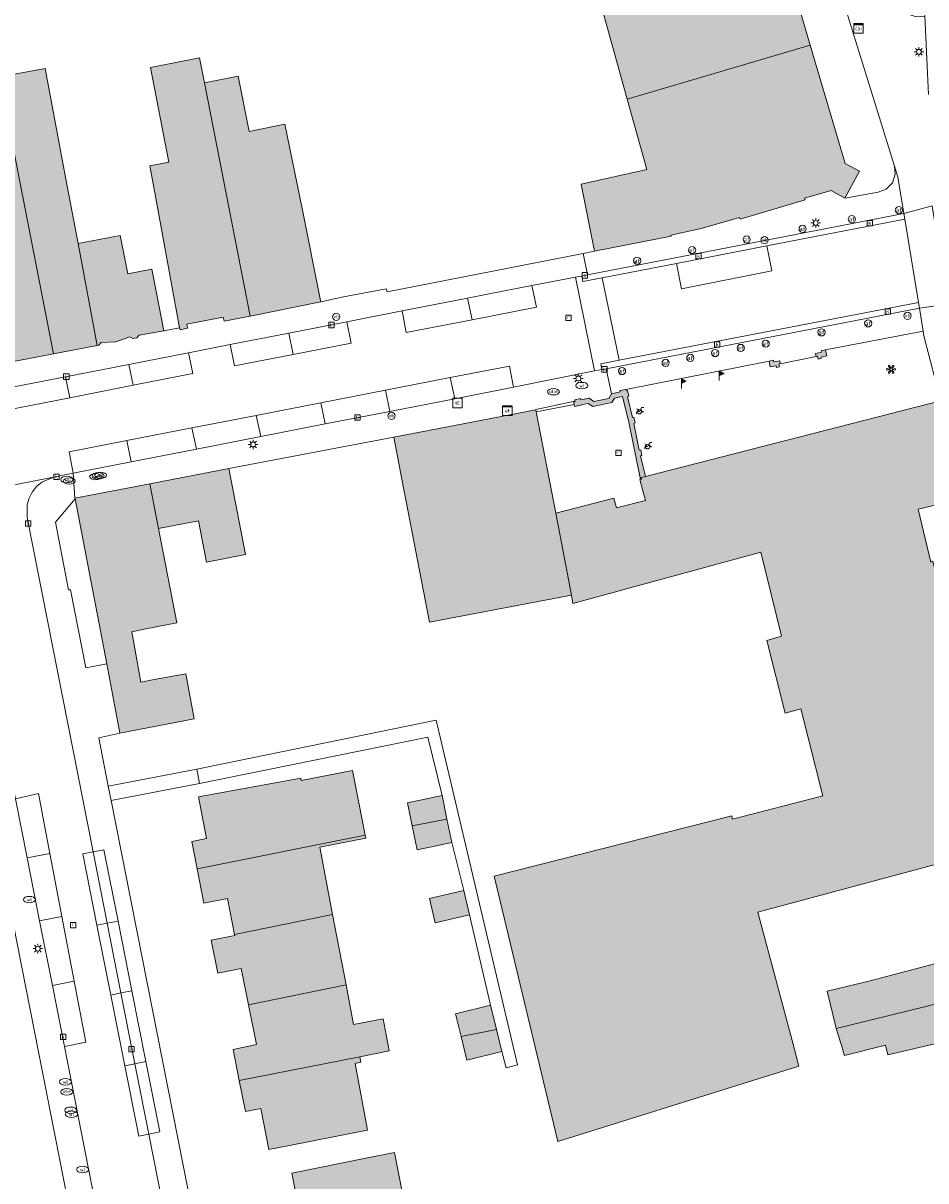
# Model space of a CAD drawing. Header units: metres. Extents: x 196496 to 197479, y 355139 to 356324.
# Tile 24 of 144: x 196954 to 197029, y 355550 to 355647. Entities that reach past the tile are written whole.
import ezdxf
from ezdxf.enums import TextEntityAlignment as Align

# ---------------------------------------------------------------- set-up
doc = ezdxf.new("R2010")
doc.units = ezdxf.units.M
doc.layers.get('0').update_dxf_attribs({"color": 252, "lineweight": 18})
for name, color, linetype, lineweight in [('B-WE-GR-GROENVOORZIENING-GV', 252, 'Continuous', 18), ('B-WE-IE-KUNSTOBJECT-S', 252, 'Continuous', 18), ('B-WE-IE-MEUBILAIR_WEGMEUBILAIR-S', 252, 'Continuous', 18), ('B-WE-IE-TERREINAFSCHEIDING_KUNSTMATIG_MUUR-G', 252, 'IE-TERREINAFSCHEIDING-KUNSTMATIG-DICHT', 18), ('B-WE-KL-BRANDSTOF_PUT-S', 252, 'Continuous', 18), ('B-WE-KL-DATA-S', 252, 'Continuous', 18), ('B-WE-KL-ET_KAST-S', 252, 'Continuous', 18), ('B-WE-KL-ET_LS_OV_LICHTMAST-S', 252, 'Continuous', 18), ('B-WE-KL-WATER-S', 252, 'Continuous', 18), ('B-WE-OG-BEBOUWING-GV', 252, 'Continuous', 18), ('B-WE-OG-TERREIN_ERF-GV', 252, 'Continuous', 18), ('B-WE-RI-GWA_KOLK-S', 252, 'Continuous', 18), ('B-WE-RI-GWA_RIOOLPUT-S', 252, 'Continuous', 18), ('B-WE-VH-GOOT-G', 252, 'Continuous', 18), ('B-WE-VH-VERHARDING_ASFALT-GV', 252, 'Continuous', 18), ('B-WE-VH-VERHARDING_BETONSTRAATSTEEN-GV', 252, 'Continuous', 18), ('B-WE-VH-VERHARDING_OPEN-GV', 252, 'Continuous', 18), ('B-WE-VH-VERHARDING_STRAATBAKSTEEN-GV', 252, 'Continuous', 18), ('B-WE-VH-VERHARDING_TEGEL-GV', 252, 'Continuous', 18), ('B-WE-VW-AFSLUITPAAL-S', 252, 'Continuous', 18)]:
    doc.layers.add(name, color=color, linetype=linetype, lineweight=lineweight)
doc.layers.add('X-XX-AL-PRESENTATIE_GEBOUW3-V', color=7, linetype='Continuous', lineweight=18, true_color=0xf0f0f0)
doc.styles.add('NLCS-ISO', font='NLCS-ISO.ttf')
doc.linetypes.add('IE-TERREINAFSCHEIDING-KUNSTMATIG-DICHT', pattern='A,8,-1,[82,NLCS.SHX,S=0.75,R=90,X=0,Y=0],-1', length=10)

# ---------------------------------------------------------------- blocks, each defined once
blk = doc.blocks.new('SKL-DATA_SIGNAAL_CAIKAST-SO')
at = {"color": 0, "linetype": 'ByBlock', "lineweight": 18}
for points in [[(-2, 2), (2, 2), (2, 1.68), (-2, 1.68)], [(-2, 1.52), (2, 1.52), (2, -2), (-2, -2)]]:
    blk.add_lwpolyline(points, close=True, dxfattribs=at)
at = {"color": 0, "linetype": 'ByBlock', "lineweight": 18, "style": 'NLCS-ISO'}
blk.add_text('cai', height=1.5, dxfattribs=at).set_placement((0, 0), align=Align.MIDDLE_CENTER)
blk = doc.blocks.new('SKL-ET_KAST_ELEKTRA-SO')
at = {"color": 0, "linetype": 'ByBlock', "lineweight": 18}
for points in [[(-2, 2), (2, 2), (2, 1.68), (-2, 1.68)], [(-2, 1.52), (2, 1.52), (2, -2), (-2, -2)]]:
    blk.add_lwpolyline(points, close=True, dxfattribs=at)
at = {"color": 0, "linetype": 'ByBlock', "lineweight": 18, "style": 'NLCS-ISO'}
blk.add_text('et', height=1.5, dxfattribs=at).set_placement((0, 0), align=Align.MIDDLE_CENTER)
blk = doc.blocks.new('SKL-ET_OV_LICHTMAST-SO')
at = {"color": 0, "linetype": 'ByBlock', "lineweight": 18}
for points in [[(-1.25, 0), (-2, 0)], [(-1.41, 1.41), (-0.88, 0.88)], [(0, 2), (0, 1.25)], [(0.88, 0.88), (1.41, 1.41)], [(2, 0), (1.25, 0)], [(-1.41, -1.41), (-0.88, -0.88)], [(0, -1.25), (0, -2)], [(0.88, -0.88), (1.41, -1.41)]]:
    blk.add_lwpolyline(points, dxfattribs=at)
blk.add_circle((0, 0), 1, dxfattribs=at)
blk = doc.blocks.new('SIE-WEG_PAAL_VLAGGENMAST-SO')
at = {"linetype": 'ByBlock', "lineweight": 18}
h = blk.add_hatch(color=0, dxfattribs=at)
h.dxf.hatch_style = 1
h.paths.add_polyline_path([(0, 2), (2, 1), (0, 0)])
at = {"color": 0, "linetype": 'ByBlock', "lineweight": 18}
blk.add_lwpolyline([(0, 2), (0, -2)], dxfattribs=at)
blk.add_lwpolyline([(0, 2), (2, 1), (0, 0)], close=True, dxfattribs=at)
blk = doc.blocks.new('SIE-WEG_PAAL_VERKEERSBORD-SO')
at = {"color": 0, "linetype": 'ByBlock', "lineweight": 18}
blk.add_circle((0, 0), 1.5, dxfattribs=at)
at = {"color": 0, "linetype": 'ByBlock', "lineweight": 18, "style": 'NLCS-ISO'}
blk.add_text('vb', height=1.5, dxfattribs=at).set_placement((0, 0.13), align=Align.MIDDLE_CENTER)
blk = doc.blocks.new('SVW-AFSLUITPAAL-SO')
at = {"lineweight": 18}
blk.add_circle((0, 0), 1.5, dxfattribs=at)
at = {"lineweight": 18, "style": 'NLCS-ISO'}
blk.add_text('af', height=1.8, dxfattribs=at).set_placement((0, 0), align=Align.MIDDLE_CENTER)
blk = doc.blocks.new('SRI-KOLK-SO')
at = {"color": 0, "linetype": 'ByBlock', "lineweight": 18}
blk.add_lwpolyline([(-1.125, -1.125), (1.125, -1.125), (1.125, 1.125), (-1.125, 1.125)], close=True, dxfattribs=at)
at = {"color": 0, "linetype": 'ByBlock', "lineweight": 18, "style": 'NLCS-ISO'}
blk.add_text('k', height=1.5, dxfattribs=at).set_placement((0, 0), align=Align.MIDDLE_CENTER)
blk = doc.blocks.new('SKL-WATER_WATERLEIDINGPUT-SO')
at = {"color": 0, "linetype": 'ByBlock', "lineweight": 18}
blk.add_ellipse((0, 0), major_axis=(2.5, 0), ratio=0.54, dxfattribs=at)
at = {"color": 0, "linetype": 'ByBlock', "lineweight": 18, "style": 'NLCS-ISO'}
blk.add_text('wl', height=1.5, dxfattribs=at).set_placement((0, 0), align=Align.MIDDLE_CENTER)
blk = doc.blocks.new('SKL-BENZINEPUT_OLIEPUT-SO')
at = {"color": 0, "linetype": 'ByBlock', "lineweight": 18}
blk.add_ellipse((0, 0), major_axis=(2.5, 0), ratio=0.54, dxfattribs=at)
at = {"color": 0, "linetype": 'ByBlock', "lineweight": 18, "style": 'NLCS-ISO'}
blk.add_text('olie', height=1.5, dxfattribs=at).set_placement((0, 0.16), align=Align.MIDDLE_CENTER)
blk = doc.blocks.new('SRI-PUT_INSPECTIEPUT_RIOOLPUT-SO')
at = {"color": 0, "linetype": 'ByBlock', "lineweight": 18}
blk.add_lwpolyline([(-1.12, -1.12), (1.12, -1.12), (1.12, 1.12), (-1.12, 1.12)], close=True, dxfattribs=at)
at = {"color": 0, "linetype": 'ByBlock', "lineweight": 18, "style": 'NLCS-ISO'}
blk.add_text('r', height=1.5, dxfattribs=at).set_placement((0, 0.28), align=Align.MIDDLE_CENTER)
blk = doc.blocks.new('SIE-WEG_FIETSENREK-SO')
at = {"color": 0, "linetype": 'ByBlock', "lineweight": 18}
for points in [[(-1.5, -1.35), (-1.5, -0.54), (-0.73, -0.28), (-0.73, 0.53), (-1.5, 0.79)], [(-0.3, -0.45), (0.6, 1.35), (1.5, 1.35)], [(1.05, -0.45), (0.21, 0.58)], [(1.05, -0.45), (1.5, -0.45)]]:
    blk.add_lwpolyline(points, dxfattribs=at)
blk.add_circle((-0.3, -0.45), 0.9, dxfattribs=at)
blk = doc.blocks.new('SIE-WEG_BETAALAUTOMAAT-SO')
at = {"color": 0, "linetype": 'ByBlock', "lineweight": 18}
blk.add_lwpolyline([(-2, -2), (2, -2), (2, 2), (-2, 2)], close=True, dxfattribs=at)
at = {"color": 0, "linetype": 'ByBlock', "lineweight": 18, "style": 'NLCS-ISO'}
blk.add_text('€', height=1.5, dxfattribs=at).set_placement((0, 0), align=Align.MIDDLE_CENTER)
blk = doc.blocks.new('SIE-KUNSTOBJECT-SO')
at = {"color": 0, "linetype": 'ByBlock', "lineweight": 18, "flags": 128}
blk.add_lwpolyline([(0.27, -0.73, 0.700208), (-0.27, -0.73), (-0.56, -1.53, -1), (-1.05, -1.25), (-0.5, -0.6, 0.700208), (-0.77, -0.13), (-1.6, -0.28, -1), (-1.6, 0.28), (-0.77, 0.13, 0.700208), (-0.5, 0.6), (-1.05, 1.25, -1), (-0.56, 1.53), (-0.27, 0.73, 0.700208), (0.27, 0.73), (0.56, 1.53, -1), (1.05, 1.25), (0.5, 0.6, 0.700208), (0.77, 0.13), (1.6, 0.28, -1), (1.6, -0.28), (0.77, -0.13, 0.700208), (0.5, -0.6), (1.05, -1.25, -1), (0.56, -1.53)], format="xyb", close=True, dxfattribs=at)

msp = doc.modelspace()

# ---------------------------------------------------------------- hatches: boundary and pattern name
at = {"layer": 'X-XX-AL-PRESENTATIE_GEBOUW3-V'}
for points in [[(197019.362, 355644.709), (197017.036, 355652.616), (197004.58, 355648.908), (197003.514, 355648.592), (197001.874, 355648.105), (197004.082, 355640.183)], [(197022.259, 355631.941), (197023.473, 355634.193), (197022.267, 355634.831), (197019.362, 355644.709), (197004.082, 355640.183), (197005.714, 355634.329), (197000.237, 355633.108), (197001.336, 355627.508), (197007.745, 355628.766), (197007.73, 355628.836), (197010.26, 355629.385), (197013.454, 355630.325), (197013.505, 355630.185), (197018.927, 355631.787), (197018.891, 355631.933), (197021.106, 355632.574)], [(196964.739, 355631.937), (196966.713, 355621.121), (196966.761, 355620.939), (196967.385, 355621.082), (196967.321, 355621.43), (196970.359, 355622.005), (196970.446, 355621.655), (196972.618, 355622.094), (196968.797, 355641.559), (196968.388, 355643.643), (196964.275, 355642.835), (196965.824, 355634.946), (196964.246, 355634.636)], [(196952.745, 355635.851), (196952.884, 355635.875), (196956.198, 355618.933), (196959.837, 355619.633), (196958.239, 355628.14), (196957.257, 355633.367), (196955.492, 355642.76), (196951.677, 355642.044), (196951.584, 355642.026)], [(196978.511, 355623.286), (196978.464, 355623.517), (196976.964, 355630.934), (196975.514, 355638.106), (196972.534, 355637.504), (196971.603, 355642.11), (196968.797, 355641.559), (196972.618, 355622.094)], [(196956.198, 355618.933), (196952.884, 355635.875), (196952.745, 355635.851), (196949.512, 355635.283), (196950.137, 355632.031), (196950.287, 355631.232), (196951.111, 355626.829), (196952.715, 355618.264)], [(196958.239, 355628.14), (196959.837, 355619.633), (196959.968, 355619.658), (196960.162, 355619.88), (196961.393, 355619.934), (196962.553, 355620.359), (196962.81, 355620.218), (196963.14, 355620.284), (196963.343, 355620.486), (196965.399, 355620.874), (196964.395, 355625.998), (196962.387, 355625.611), (196961.769, 355628.803)], [(196999.606, 355614.95), (196999.65, 355614.713), (196999.679, 355614.557), (197000.227, 355614.664), (197000.222, 355614.687), (197000.827, 355614.808), (197001.216, 355614.551), (197002.804, 355614.872), (197003.024, 355615.255), (197003.674, 355615.388), (197004.206, 355613.251), (197005.179, 355608.462), (197005.27, 355608.485), (197005.238, 355608.611), (197005.617, 355608.709), (197005.185, 355610.438), (197005.303, 355610.462), (197005.207, 355610.932), (197005.09, 355610.908), (197004.638, 355613.133), (197004.743, 355613.187), (197004.645, 355613.668), (197004.521, 355613.641), (197004.094, 355615.357), (197004.211, 355615.399), (197004.098, 355615.882), (197003.986, 355615.854), (197003.955, 355615.976), (197003.473, 355615.88), (197003.488, 355615.758), (197002.767, 355615.611), (197002.547, 355615.228), (197001.299, 355614.976), (197000.91, 355615.233), (197000.214, 355615.093), (197000.187, 355615.203), (196999.702, 355615.099), (196999.734, 355614.975)], [(197031.695, 355593.278), (197030.423, 355598.341), (197029.71, 355601.179), (197029.596, 355601.631), (197029.422, 355601.569), (197028.356, 355605.972), (197031.868, 355606.817), (197031.898, 355606.664), (197032.264, 355606.779), (197032.238, 355606.937), (197032.422, 355606.996), (197032.318, 355607.371), (197032.146, 355607.328), (197030.352, 355614.373), (197030.523, 355614.428), (197030.452, 355614.784), (197030.324, 355614.779), (197030.253, 355614.777), (197030.219, 355615.025), (197005.617, 355608.709), (197005.238, 355608.611), (197005.27, 355608.485), (197005.179, 355608.462), (197005.144, 355608.453), (197005.386, 355607.513), (197005.595, 355606.7), (197003.183, 355606.08), (197002.974, 355606.894), (196998.113, 355605.646), (196999.424, 355598.8), (196999.531, 355598.11), (197015.244, 355602.386), (197016.973, 355595.387), (197015.732, 355595.021), (197017.253, 355588.963), (197018.573, 355589.332), (197020.405, 355582.059), (197012.883, 355580.126), (197012.809, 355580.401), (196992.973, 355575.357), (196998.285, 355553.209), (197015.006, 355558.437), (197018.416, 355559.503), (197017.841, 355561.645), (197014.97, 355572.347), (197034.351, 355577.555), (197035.537, 355573.249), (197040.343, 355574.408), (197039.357, 355578.499), (197039.48, 355578.547), (197039.431, 355578.722), (197039.61, 355578.774), (197039.508, 355579.135), (197039.326, 355579.097), (197037.535, 355586.038), (197037.715, 355586.099), (197037.61, 355586.482), (197037.42, 355586.436), (197037.366, 355586.621), (197036.997, 355586.537), (197036.983, 355586.517), (197033.497, 355585.423), (197032.38, 355589.819), (197032.553, 355589.866), (197032.408, 355590.442)], [(196984.608, 355612.001), (196985.279, 355608.495), (196987.566, 355596.539), (196999.424, 355598.8), (196998.113, 355605.646), (196996.492, 355614.111), (196996.462, 355614.27)], [(196964.954, 355604.368), (196968.289, 355605.013), (196968.956, 355601.565), (196972.221, 355602.196), (196970.835, 355609.364), (196964.232, 355608.1)], [(196964.954, 355604.368), (196964.232, 355608.1), (196957.976, 355606.902), (196957.989, 355606.832), (196960.631, 355593.068), (196961.738, 355587.303), (196967.935, 355588.492), (196967.245, 355592.246), (196964.59, 355591.76), (196963.472, 355591.556), (196962.732, 355595.759), (196963.773, 355595.966), (196966.475, 355596.503)], [(196968.178, 355575.977), (196982.21, 355578.766), (196981.161, 355584.174), (196976.871, 355583.342), (196976.831, 355583.549), (196968.306, 355581.967), (196968.949, 355578.5), (196967.725, 355578.263)], [(196986.137, 355579.547), (196989.033, 355580.122), (196988.625, 355582.076), (196985.735, 355581.472)], [(196989.033, 355580.122), (196986.137, 355579.547), (196986.553, 355577.556), (196989.443, 355578.16)], [(196971.311, 355570.488), (196979.492, 355572.152), (196978.417, 355577.783), (196982.256, 355578.528), (196982.21, 355578.766), (196968.178, 355575.977), (196968.749, 355573.093), (196970.718, 355573.483)], [(196990.451, 355574.167), (196987.569, 355573.501), (196988.042, 355571.457), (196990.924, 355572.123)], [(196979.492, 355572.152), (196971.311, 355570.488), (196971.328, 355570.401), (196969.359, 355570.011), (196969.904, 355567.271), (196971.865, 355567.658), (196972.468, 355564.634), (196980.609, 355566.301)], [(197024.361, 355566.626), (197020.769, 355565.753), (197021.469, 355562.9), (197021.497, 355562.785), (197021.532, 355562.643), (197029.018, 355564.486), (197041.85, 355567.9), (197041.005, 355571.257), (197040.535, 355571.149), (197040.591, 355570.919)], [(197031.993, 355551.887), (197037.412, 355553.191), (197040.615, 355553.962), (197041.077, 355554.073), (197045.476, 355555.132), (197045.391, 355555.486), (197044.308, 355559.984), (197044.376, 355560), (197043.696, 355562.869), (197043.603, 355562.857), (197042.401, 355567.599), (197041.948, 355567.509), (197041.85, 355567.9), (197029.018, 355564.486), (197021.532, 355562.643), (197022.068, 355560.906), (197022.085, 355560.85), (197022.208, 355560.389), (197025.637, 355561.257), (197025.831, 355560.44), (197029.753, 355561.372), (197030.101, 355559.899)], [(196971.698, 355558.298), (196981.755, 355560.296), (196984.221, 355560.786), (196983.711, 355563.459), (196981.241, 355562.987), (196980.609, 355566.301), (196972.468, 355564.634), (196973.129, 355561.324), (196971.183, 355560.908)], [(196990.209, 355561.976), (196993.162, 355562.562), (196992.664, 355564.593), (196989.743, 355563.877)], [(196993.61, 355560.734), (196993.162, 355562.562), (196990.209, 355561.976), (196990.689, 355560.018)], [(196981.755, 355560.296), (196971.698, 355558.298), (196972.204, 355555.736), (196973.492, 355555.983), (196974.172, 355552.544), (196975.62, 355552.83), (196981.944, 355554.081), (196982.408, 355554.173), (196981.365, 355559.735), (196981.844, 355559.831)], [(196973.423, 355538.875), (196982.7, 355540.763), (196981.98, 355544.176), (196986.08, 355545.004), (196984.669, 355552.302), (196982.399, 355551.844), (196976.074, 355550.566), (196976.902, 355546.468), (196974.297, 355545.941), (196972.122, 355545.502)]]:
    msp.add_hatch(color=256, dxfattribs=at).paths.add_polyline_path(points)
h = msp.add_hatch(color=256, dxfattribs=at)
h.paths.add_polyline_path([(197015.935, 355618.336), (197016.022, 355617.862), (197016.522, 355617.939), (197016.54, 355617.81), (197016.787, 355617.844), (197016.726, 355618.084), (197016.852, 355618.101), (197016.817, 355618.357), (197016.325, 355618.264), (197016.303, 355618.4)])
h.paths.add_polyline_path([(197019.845, 355618.726), (197019.973, 355618.752), (197020.025, 355618.497), (197020.264, 355618.546), (197020.261, 355618.67), (197020.735, 355618.768), (197020.642, 355619.268), (197020.273, 355619.186), (197020.297, 355619.077), (197019.801, 355618.963)])

# ---------------------------------------------------------------- linework, layer by layer
at = {"layer": 'B-WE-GR-GROENVOORZIENING-GV', "flags": 128}
msp.add_lwpolyline([(196960.631, 355593.068), (196957.989, 355606.832), (196956.365, 355604.904), (196957.431, 355599.248), (196957.615, 355599.263), (196958.887, 355592.737)], close=True, dxfattribs=at)
at = {"layer": 'B-WE-IE-TERREINAFSCHEIDING_KUNSTMATIG_MUUR-G', "ltscale": 0.2, "flags": 128}
for points in [[(196984.036, 355624.104), (197000.41, 355627.326)], [(197000.41, 355627.326), (197001.336, 355627.508)]]:
    msp.add_lwpolyline(points, dxfattribs=at)
at = {"layer": 'B-WE-OG-BEBOUWING-GV', "flags": 128}
for points in [[(197019.362, 355644.709), (197017.036, 355652.616), (197004.58, 355648.908), (197003.514, 355648.592), (197001.874, 355648.105), (197004.082, 355640.183)], [(197022.259, 355631.941), (197023.473, 355634.193), (197022.267, 355634.831), (197019.362, 355644.709), (197004.082, 355640.183), (197005.714, 355634.329), (197000.237, 355633.108), (197001.336, 355627.508), (197007.745, 355628.766), (197007.73, 355628.836), (197010.26, 355629.385), (197013.454, 355630.325), (197013.505, 355630.185), (197018.927, 355631.787), (197018.891, 355631.933), (197021.106, 355632.574)], [(196964.739, 355631.937), (196966.713, 355621.121), (196966.761, 355620.939), (196967.385, 355621.082), (196967.321, 355621.43), (196970.359, 355622.005), (196970.446, 355621.655), (196972.618, 355622.094), (196968.797, 355641.559), (196968.388, 355643.643), (196964.275, 355642.835), (196965.824, 355634.946), (196964.246, 355634.636)], [(196952.745, 355635.851), (196952.884, 355635.875), (196956.198, 355618.933), (196959.837, 355619.633), (196958.239, 355628.14), (196957.257, 355633.367), (196955.492, 355642.76), (196951.677, 355642.044), (196951.584, 355642.026)], [(196978.511, 355623.286), (196978.464, 355623.517), (196976.964, 355630.934), (196975.514, 355638.106), (196972.534, 355637.504), (196971.603, 355642.11), (196968.797, 355641.559), (196972.618, 355622.094)], [(196956.198, 355618.933), (196952.884, 355635.875), (196952.745, 355635.851), (196949.512, 355635.283), (196950.137, 355632.031), (196950.287, 355631.232), (196951.111, 355626.829), (196952.715, 355618.264)], [(196958.239, 355628.14), (196959.837, 355619.633), (196959.968, 355619.658), (196960.162, 355619.88), (196961.393, 355619.934), (196962.553, 355620.359), (196962.81, 355620.218), (196963.14, 355620.284), (196963.343, 355620.486), (196965.399, 355620.874), (196964.395, 355625.998), (196962.387, 355625.611), (196961.769, 355628.803)], [(197019.845, 355618.726), (197019.973, 355618.752), (197020.025, 355618.497), (197020.264, 355618.546), (197020.261, 355618.67), (197020.735, 355618.768), (197020.642, 355619.268), (197020.273, 355619.186), (197020.297, 355619.077), (197019.801, 355618.963)], [(197015.935, 355618.336), (197016.022, 355617.862), (197016.522, 355617.939), (197016.54, 355617.81), (197016.787, 355617.844), (197016.726, 355618.084), (197016.852, 355618.101), (197016.817, 355618.357), (197016.325, 355618.264), (197016.303, 355618.4)], [(196999.606, 355614.95), (196999.65, 355614.713), (196999.679, 355614.557), (197000.227, 355614.664), (197000.222, 355614.687), (197000.827, 355614.808), (197001.216, 355614.551), (197002.804, 355614.872), (197003.024, 355615.255), (197003.674, 355615.388), (197004.206, 355613.251), (197005.179, 355608.462), (197005.27, 355608.485), (197005.238, 355608.611), (197005.617, 355608.709), (197005.185, 355610.438), (197005.303, 355610.462), (197005.207, 355610.932), (197005.09, 355610.908), (197004.638, 355613.133), (197004.743, 355613.187), (197004.645, 355613.668), (197004.521, 355613.641), (197004.094, 355615.357), (197004.211, 355615.399), (197004.098, 355615.882), (197003.986, 355615.854), (197003.955, 355615.976), (197003.473, 355615.88), (197003.488, 355615.758), (197002.767, 355615.611), (197002.547, 355615.228), (197001.299, 355614.976), (197000.91, 355615.233), (197000.214, 355615.093), (197000.187, 355615.203), (196999.702, 355615.099), (196999.734, 355614.975)], [(196984.608, 355612.001), (196985.279, 355608.495), (196987.566, 355596.539), (196999.424, 355598.8), (196998.113, 355605.646), (196996.492, 355614.111), (196996.462, 355614.27)], [(196964.954, 355604.368), (196968.289, 355605.013), (196968.956, 355601.565), (196972.221, 355602.196), (196970.835, 355609.364), (196964.232, 355608.1)], [(196964.954, 355604.368), (196964.232, 355608.1), (196957.976, 355606.902), (196957.989, 355606.832), (196960.631, 355593.068), (196961.738, 355587.303), (196967.935, 355588.492), (196967.245, 355592.246), (196964.59, 355591.76), (196963.472, 355591.556), (196962.732, 355595.759), (196963.773, 355595.966), (196966.475, 355596.503)], [(196968.178, 355575.977), (196982.21, 355578.766), (196981.161, 355584.174), (196976.871, 355583.342), (196976.831, 355583.549), (196968.306, 355581.967), (196968.949, 355578.5), (196967.725, 355578.263)], [(196986.137, 355579.547), (196989.033, 355580.122), (196988.625, 355582.076), (196985.735, 355581.472)], [(196989.033, 355580.122), (196986.137, 355579.547), (196986.553, 355577.556), (196989.443, 355578.16)], [(196971.311, 355570.488), (196979.492, 355572.152), (196978.417, 355577.783), (196982.256, 355578.528), (196982.21, 355578.766), (196968.178, 355575.977), (196968.749, 355573.093), (196970.718, 355573.483)], [(196990.451, 355574.167), (196987.569, 355573.501), (196988.042, 355571.457), (196990.924, 355572.123)], [(196979.492, 355572.152), (196971.311, 355570.488), (196971.328, 355570.401), (196969.359, 355570.011), (196969.904, 355567.271), (196971.865, 355567.658), (196972.468, 355564.634), (196980.609, 355566.301)], [(197024.361, 355566.626), (197020.769, 355565.753), (197021.469, 355562.9), (197021.497, 355562.785), (197021.532, 355562.643), (197029.018, 355564.486), (197041.85, 355567.9), (197041.005, 355571.257), (197040.535, 355571.149), (197040.591, 355570.919)], [(197031.993, 355551.887), (197037.412, 355553.191), (197040.615, 355553.962), (197041.077, 355554.073), (197045.476, 355555.132), (197045.391, 355555.486), (197044.308, 355559.984), (197044.376, 355560), (197043.696, 355562.869), (197043.603, 355562.857), (197042.401, 355567.599), (197041.948, 355567.509), (197041.85, 355567.9), (197029.018, 355564.486), (197021.532, 355562.643), (197022.068, 355560.906), (197022.085, 355560.85), (197022.208, 355560.389), (197025.637, 355561.257), (197025.831, 355560.44), (197029.753, 355561.372), (197030.101, 355559.899)], [(196971.698, 355558.298), (196981.755, 355560.296), (196984.221, 355560.786), (196983.711, 355563.459), (196981.241, 355562.987), (196980.609, 355566.301), (196972.468, 355564.634), (196973.129, 355561.324), (196971.183, 355560.908)], [(196990.209, 355561.976), (196993.162, 355562.562), (196992.664, 355564.593), (196989.743, 355563.877)], [(196993.61, 355560.734), (196993.162, 355562.562), (196990.209, 355561.976), (196990.689, 355560.018)], [(196981.755, 355560.296), (196971.698, 355558.298), (196972.204, 355555.736), (196973.492, 355555.983), (196974.172, 355552.544), (196975.62, 355552.83), (196981.944, 355554.081), (196982.408, 355554.173), (196981.365, 355559.735), (196981.844, 355559.831)], [(196973.423, 355538.875), (196982.7, 355540.763), (196981.98, 355544.176), (196986.08, 355545.004), (196984.669, 355552.302), (196982.399, 355551.844), (196976.074, 355550.566), (196976.902, 355546.468), (196974.297, 355545.941), (196972.122, 355545.502)]]:
    msp.add_lwpolyline(points, close=True, dxfattribs=at)
for points in [[(197030.219, 355615.025), (197005.617, 355608.709), (197005.238, 355608.611), (197005.27, 355608.485), (197005.179, 355608.462), (197005.144, 355608.453), (197005.386, 355607.513), (197005.595, 355606.7), (197003.183, 355606.08), (197002.974, 355606.894), (196998.113, 355605.646), (196999.424, 355598.8), (196999.531, 355598.11), (197015.244, 355602.386), (197016.973, 355595.387), (197015.732, 355595.021), (197017.253, 355588.963), (197018.573, 355589.332), (197020.405, 355582.059), (197012.883, 355580.126), (197012.809, 355580.401), (196992.973, 355575.357), (196998.285, 355553.209), (197015.006, 355558.437), (197018.416, 355559.503), (197017.841, 355561.645), (197014.97, 355572.347), (197034.351, 355577.555)], [(197029.422, 355601.569), (197028.356, 355605.972), (197031.868, 355606.817)]]:
    msp.add_lwpolyline(points, dxfattribs=at)
at = {"layer": 'B-WE-OG-TERREIN_ERF-GV', "flags": 128}
for points in [[(197017.036, 355652.616), (197019.362, 355644.709), (197022.267, 355634.831), (197023.473, 355634.193), (197022.259, 355631.941), (197025.042, 355632.417), (197025.685, 355632.667), (197026.215, 355633.209), (197026.459, 355633.926), (197026.391, 355634.613), (197014.127, 355674.149)], [(196951.677, 355642.044), (196955.492, 355642.76), (196957.257, 355633.367), (196958.239, 355628.14), (196961.769, 355628.803), (196962.387, 355625.611), (196964.395, 355625.998), (196965.399, 355620.874), (196966.713, 355621.121), (196964.739, 355631.937), (196964.246, 355634.636), (196965.824, 355634.946), (196964.275, 355642.835), (196968.388, 355643.643), (196968.797, 355641.559), (196971.603, 355642.11), (196972.534, 355637.504), (196975.514, 355638.106), (196976.964, 355630.934), (196978.464, 355623.517), (196978.511, 355623.286), (196980.406, 355623.689), (196983.952, 355624.364), (196984.036, 355624.104), (197000.41, 355627.326), (197001.336, 355627.508), (197000.237, 355633.108), (197005.714, 355634.329), (197004.082, 355640.183), (197001.874, 355648.105)], [(197034.351, 355577.555), (197014.97, 355572.347), (197017.841, 355561.645), (197018.416, 355559.503), (197015.006, 355558.437), (196998.285, 355553.209), (196992.973, 355575.357), (197012.809, 355580.401), (197012.883, 355580.126), (197020.405, 355582.059), (197018.573, 355589.332), (197017.253, 355588.963), (197015.732, 355595.021), (197016.973, 355595.387), (197015.244, 355602.386), (196999.531, 355598.11), (196999.424, 355598.8), (196987.566, 355596.539), (196985.279, 355608.495), (196984.608, 355612.001), (196970.835, 355609.364), (196972.221, 355602.196), (196968.956, 355601.565), (196968.289, 355605.013), (196964.954, 355604.368), (196966.475, 355596.503), (196963.773, 355595.966), (196962.732, 355595.759), (196963.472, 355591.556), (196964.59, 355591.76), (196967.245, 355592.246), (196967.935, 355588.492), (196961.738, 355587.303), (196959.963, 355586.899), (196960.758, 355582.879), (196968.152, 355584.287), (196988.121, 355588.375), (196994.928, 355559.609), (196993.986, 355559.361), (196993.61, 355560.734), (196990.689, 355560.018), (196990.209, 355561.976), (196989.743, 355563.877), (196992.664, 355564.593), (196990.924, 355572.123), (196988.042, 355571.457), (196987.569, 355573.501), (196990.451, 355574.167), (196989.443, 355578.16), (196986.553, 355577.556), (196986.137, 355579.547), (196985.735, 355581.472), (196988.625, 355582.076), (196987.428, 355586.956), (196968.381, 355583.088), (196960.995, 355581.681), (196968.299, 355544.771)], [(196969.644, 355485.963), (196950.004, 355585.558)], [(197029.753, 355561.372), (197025.831, 355560.44), (197025.637, 355561.257), (197022.208, 355560.389), (197022.085, 355560.85), (197022.068, 355560.906), (197021.532, 355562.643), (197021.497, 355562.785), (197021.469, 355562.9), (197020.769, 355565.753), (197024.361, 355566.626), (197040.591, 355570.919)], [(196976.902, 355546.468), (196976.074, 355550.566), (196982.399, 355551.844), (196984.669, 355552.302), (196986.08, 355545.004)]]:
    msp.add_lwpolyline(points, dxfattribs=at)
for points in [[(196996.492, 355614.111), (196998.113, 355605.646), (197002.974, 355606.894), (197003.183, 355606.08), (197005.595, 355606.7), (197005.386, 355607.513), (197005.144, 355608.453), (197005.179, 355608.462), (197004.206, 355613.251), (197003.674, 355615.388), (197003.024, 355615.255), (197002.804, 355614.872), (197001.216, 355614.551), (197000.827, 355614.808), (197000.222, 355614.687), (197000.227, 355614.664), (196999.679, 355614.557), (196999.65, 355614.713)], [(197030.423, 355598.341), (197031.695, 355593.278), (197032.408, 355590.442), (197032.553, 355589.866), (197032.38, 355589.819), (197033.497, 355585.423), (197036.983, 355586.517), (197036.997, 355586.537), (197037.366, 355586.621), (197032.264, 355606.779), (197031.898, 355606.664), (197031.868, 355606.817), (197028.356, 355605.972), (197029.422, 355601.569), (197029.596, 355601.631), (197029.71, 355601.179)], [(196981.241, 355562.987), (196983.711, 355563.459), (196984.221, 355560.786), (196981.755, 355560.296), (196981.844, 355559.831), (196981.365, 355559.735), (196982.408, 355554.173), (196981.944, 355554.081), (196975.62, 355552.83), (196974.172, 355552.544), (196973.492, 355555.983), (196972.204, 355555.736), (196971.698, 355558.298), (196971.183, 355560.908), (196973.129, 355561.324), (196972.468, 355564.634), (196971.865, 355567.658), (196969.904, 355567.271), (196969.359, 355570.011), (196971.328, 355570.401), (196971.311, 355570.488), (196970.718, 355573.483), (196968.749, 355573.093), (196968.178, 355575.977), (196967.725, 355578.263), (196968.949, 355578.5), (196968.306, 355581.967), (196976.831, 355583.549), (196976.871, 355583.342), (196981.161, 355584.174), (196982.21, 355578.766), (196982.256, 355578.528), (196978.417, 355577.783), (196979.492, 355572.152), (196980.609, 355566.301)]]:
    msp.add_lwpolyline(points, close=True, dxfattribs=at)
at = {"layer": 'B-WE-VH-GOOT-G', "flags": 128}
for points in [[(197027.254, 355630.173), (197015.732, 355627.939)], [(197015.732, 355627.939), (197008.197, 355626.477)], [(197008.197, 355626.477), (197002.003, 355625.276)], [(197002.003, 355625.276), (197000.38, 355624.963), (197000.284, 355625.433)], [(197028.387, 355623.237), (197003.407, 355618.41)], [(197003.407, 355618.41), (197001.879, 355618.116), (197001.962, 355617.632)]]:
    msp.add_lwpolyline(points, dxfattribs=at)
at = {"layer": 'B-WE-VH-VERHARDING_ASFALT-GV', "flags": 128}
for points in [[(197027.254, 355630.173), (197015.732, 355627.939), (197016.146, 355625.874), (197008.62, 355624.366), (197008.197, 355626.477), (197002.003, 355625.276), (197003.407, 355618.41), (197028.387, 355623.237)], [(196992.408, 355623.918), (196990.738, 355623.584), (196991.129, 355621.791), (196996.503, 355622.837), (196996.13, 355624.634)], [(196991.129, 355621.791), (196990.738, 355623.584), (196985.289, 355622.52), (196985.627, 355620.721)], [(196975.841, 355620.674), (196970.935, 355619.716), (196971.287, 355617.926), (196976.192, 355618.892)], [(196962.832, 355616.315), (196967.826, 355617.29), (196967.457, 355619.036), (196962.473, 355618.062)], [(196957.2, 355617.032), (196957.548, 355615.283), (196962.832, 355616.315), (196962.473, 355618.062)], [(196994.586, 355616.157), (196994.242, 355617.923), (196989.309, 355616.961), (196989.682, 355615.199)], [(196957.548, 355615.283), (196957.2, 355617.032), (196951.886, 355615.994), (196952.266, 355614.252)], [(196989.682, 355615.199), (196989.309, 355616.961), (196983.891, 355615.905), (196984.254, 355614.138)], [(196978.504, 355614.854), (196978.88, 355613.088), (196984.254, 355614.138), (196983.891, 355615.905)], [(196978.88, 355613.088), (196978.504, 355614.854), (196973.109, 355613.802), (196973.51, 355612.039)], [(196967.738, 355612.755), (196968.125, 355610.987), (196973.51, 355612.039), (196973.109, 355613.802)], [(196968.125, 355610.987), (196967.738, 355612.755), (196962.32, 355611.698), (196962.685, 355609.924)], [(196962.685, 355609.924), (196962.32, 355611.698), (196957.498, 355610.758), (196957.845, 355608.978)], [(196953.992, 355576.889), (196955.883, 355577.25), (196954.927, 355582.247), (196953.021, 355581.804)], [(196955.031, 355571.63), (196956.889, 355571.985), (196955.883, 355577.25), (196953.992, 355576.889)], [(196960.676, 355571.431), (196959.502, 355577.383), (196958.636, 355577.211), (196959.816, 355571.261)], [(196956.096, 355566.238), (196957.922, 355566.587), (196956.889, 355571.985), (196955.031, 355571.63)], [(196960.676, 355571.431), (196959.816, 355571.261), (196960.97, 355565.442), (196961.823, 355565.611)], [(196956.096, 355566.238), (196957.101, 355561.155), (196958.893, 355561.51), (196957.922, 355566.587)], [(196962.987, 355559.707), (196961.823, 355565.611), (196960.97, 355565.442), (196962.14, 355559.539)], [(196964.145, 355553.834), (196962.987, 355559.707), (196962.14, 355559.539), (196963.304, 355553.668)]]:
    msp.add_lwpolyline(points, close=True, dxfattribs=at)
for points in [[(196945.264, 355606.513), (196956.185, 355608.654), (196957.845, 355608.978), (196957.498, 355610.758), (196962.32, 355611.698), (196967.738, 355612.755), (196973.109, 355613.802), (196978.504, 355614.854), (196983.891, 355615.905), (196989.309, 355616.961), (196994.242, 355617.923), (196994.586, 355616.157), (197001.348, 355617.513), (196999.767, 355625.333), (196996.13, 355624.634), (196996.503, 355622.837), (196991.129, 355621.791), (196985.627, 355620.721), (196985.289, 355622.52), (196980.675, 355621.618), (196981.025, 355619.843), (196976.192, 355618.892), (196971.287, 355617.926), (196970.935, 355619.716), (196967.457, 355619.036), (196967.826, 355617.29), (196962.832, 355616.315), (196957.548, 355615.283), (196952.266, 355614.252)], [(196967.622, 355536.198), (196964.145, 355553.834), (196963.304, 355553.668), (196962.14, 355559.539), (196960.97, 355565.442), (196959.816, 355571.261), (196958.636, 355577.211), (196959.502, 355577.383), (196954, 355605.293), (196953.999, 355606.351), (196954.156, 355606.896), (196954.421, 355607.41), (196954.783, 355607.861), (196955.217, 355608.225), (196956.185, 355608.654), (196945.264, 355606.513)], [(196953.021, 355581.804), (196954.927, 355582.247), (196955.883, 355577.25), (196956.889, 355571.985), (196957.922, 355566.587), (196958.893, 355561.51), (196957.101, 355561.155), (196959.987, 355546.551)]]:
    msp.add_lwpolyline(points, dxfattribs=at)
at = {"layer": 'B-WE-VH-VERHARDING_BETONSTRAATSTEEN-GV', "flags": 128}
for points in [[(197028.467, 355622.75), (197030.776, 355623.076), (197029.534, 355631.287), (197027.175, 355630.655), (197027.254, 355630.173), (197028.387, 355623.237)], [(197027.254, 355630.173), (197027.175, 355630.655), (197000.763, 355625.526), (197000.284, 355625.433), (197000.38, 355624.963), (197002.003, 355625.276), (197008.197, 355626.477), (197015.732, 355627.939)], [(197001.962, 355617.632), (197002.326, 355617.702), (197028.467, 355622.75), (197028.387, 355623.237), (197003.407, 355618.41), (197001.879, 355618.116)], [(196976.192, 355618.892), (196981.025, 355619.843), (196980.675, 355621.618), (196975.841, 355620.674)]]:
    msp.add_lwpolyline(points, close=True, dxfattribs=at)
at = {"layer": 'B-WE-VH-VERHARDING_OPEN-GV', "flags": 128}
for points in [[(197008.197, 355626.477), (197008.62, 355624.366), (197016.146, 355625.874), (197015.732, 355627.939)], [(196996.462, 355614.27), (196996.492, 355614.111), (196999.65, 355614.713), (196999.606, 355614.95), (196996.455, 355614.308)], [(196993.162, 355562.562), (196993.61, 355560.734), (196993.986, 355559.361), (196994.928, 355559.609), (196988.121, 355588.375), (196968.152, 355584.287), (196968.381, 355583.088), (196987.428, 355586.956), (196988.625, 355582.076), (196989.033, 355580.122), (196989.443, 355578.16), (196990.451, 355574.167), (196990.924, 355572.123), (196992.664, 355564.593)], [(196960.995, 355581.681), (196968.381, 355583.088), (196968.152, 355584.287), (196960.758, 355582.879)]]:
    msp.add_lwpolyline(points, close=True, dxfattribs=at)
at = {"layer": 'B-WE-VH-VERHARDING_STRAATBAKSTEEN-GV', "flags": 128}
for points in [[(197022.259, 355631.941), (197021.106, 355632.574), (197018.891, 355631.933), (197018.927, 355631.787), (197013.505, 355630.185), (197013.454, 355630.325), (197010.26, 355629.385), (197007.73, 355628.836), (197007.745, 355628.766), (197001.336, 355627.508), (197000.41, 355627.326), (197000.763, 355625.526), (197027.175, 355630.655), (197026.681, 355633.679), (197026.391, 355634.613), (197026.459, 355633.926), (197026.215, 355633.209), (197025.685, 355632.667), (197025.042, 355632.417)], [(197002.003, 355625.276), (197000.38, 355624.963), (197000.284, 355625.433), (196999.767, 355625.333), (197001.348, 355617.513), (197001.962, 355617.632), (197001.879, 355618.116), (197003.407, 355618.41)], [(197002.767, 355615.611), (197003.488, 355615.758), (197003.473, 355615.88), (197003.955, 355615.976), (197015.935, 355618.336), (197016.303, 355618.4), (197016.325, 355618.264), (197016.817, 355618.357), (197016.852, 355618.101), (197019.845, 355618.726), (197019.801, 355618.963), (197020.297, 355619.077), (197020.273, 355619.186), (197020.642, 355619.268), (197028.78, 355620.833), (197028.467, 355622.75), (197002.326, 355617.702)]]:
    msp.add_lwpolyline(points, close=True, dxfattribs=at)
msp.add_lwpolyline([(197030.324, 355614.779), (197028.845, 355620.433), (197028.78, 355620.833), (197020.642, 355619.268), (197020.735, 355618.768), (197020.261, 355618.67), (197020.264, 355618.546), (197020.025, 355618.497), (197019.973, 355618.752), (197019.845, 355618.726), (197016.852, 355618.101), (197016.726, 355618.084), (197016.787, 355617.844), (197016.54, 355617.81), (197016.522, 355617.939), (197016.022, 355617.862), (197015.935, 355618.336), (197003.955, 355615.976), (197003.986, 355615.854), (197004.098, 355615.882), (197004.211, 355615.399), (197004.094, 355615.357), (197004.521, 355613.641), (197004.645, 355613.668), (197004.743, 355613.187), (197004.638, 355613.133), (197005.09, 355610.908), (197005.207, 355610.932), (197005.303, 355610.462), (197005.185, 355610.438), (197005.617, 355608.709), (197030.219, 355615.025)], dxfattribs=at)
at = {"layer": 'B-WE-VH-VERHARDING_TEGEL-GV', "flags": 128}
for points in [[(197029.236, 355640.569), (197028.936, 355647.107), (197028.206, 355647.059), (197027.456, 355647.302), (197026.857, 355647.814), (197026.517, 355648.462), (197025.171, 355652.8), (197027.197, 355652.803), (197028.834, 355652.806), (197028.891, 355652.806), (197028.897, 355653.795), (197024.869, 355653.842), (197016.008, 355682.484), (197014.895, 355686.064), (197025.029, 355696.244), (197025.535, 355696.635), (197026.119, 355696.923), (197026.75, 355697.088), (197027.388, 355697.124), (197027.45, 355697.121), (197028.415, 355696.909), (197034.031, 355694.736)], [(197014.127, 355674.149), (197026.391, 355634.613), (197026.681, 355633.679), (197027.175, 355630.655), (197029.534, 355631.287)], [(197029.198, 355661.287), (197028.897, 355653.795), (197028.891, 355652.806), (197028.888, 355649.956), (197028.936, 355647.107), (197029.236, 355640.569)], [(196951.886, 355615.994), (196957.2, 355617.032), (196962.473, 355618.062), (196967.457, 355619.036), (196970.935, 355619.716), (196975.841, 355620.674), (196980.675, 355621.618), (196985.289, 355622.52), (196990.738, 355623.584), (196992.408, 355623.918), (196996.13, 355624.634), (196999.767, 355625.333), (197000.284, 355625.433), (197000.763, 355625.526), (197000.41, 355627.326), (196984.036, 355624.104), (196983.952, 355624.364), (196980.406, 355623.689), (196978.511, 355623.286), (196972.618, 355622.094), (196970.446, 355621.655), (196970.359, 355622.005), (196967.321, 355621.43), (196967.385, 355621.082), (196966.761, 355620.939), (196966.713, 355621.121), (196965.399, 355620.874), (196963.343, 355620.486), (196963.14, 355620.284), (196962.81, 355620.218), (196962.553, 355620.359), (196961.393, 355619.934), (196960.162, 355619.88), (196959.968, 355619.658), (196959.837, 355619.633), (196956.198, 355618.933), (196952.715, 355618.264)], [(197030.776, 355623.076), (197028.467, 355622.75), (197028.78, 355620.833), (197028.845, 355620.433), (197030.324, 355614.779)], [(196968.299, 355544.771), (196960.995, 355581.681), (196960.758, 355582.879), (196959.963, 355586.899), (196961.738, 355587.303), (196960.631, 355593.068), (196958.887, 355592.737), (196957.615, 355599.263), (196957.431, 355599.248), (196956.365, 355604.904), (196957.989, 355606.832), (196957.976, 355606.902), (196957.845, 355608.978), (196956.185, 355608.654), (196955.217, 355608.225), (196954.783, 355607.861), (196954.421, 355607.41), (196954.156, 355606.896), (196953.999, 355606.351), (196954, 355605.293), (196959.502, 355577.383), (196960.402, 355577.561), (196961.582, 355571.611), (196962.735, 355565.792), (196963.906, 355559.889), (196965.07, 355554.018), (196964.145, 355553.834), (196967.622, 355536.198)], [(196959.987, 355546.551), (196957.101, 355561.155), (196956.096, 355566.238), (196955.031, 355571.63), (196953.992, 355576.889), (196953.021, 355581.804), (196951.879, 355587.582), (196950.878, 355592.65), (196949.815, 355598.028), (196948.838, 355602.973), (196948.586, 355604.247), (196948.179, 355605.228), (196947.824, 355605.673), (196947.379, 355606.046), (196946.869, 355606.324), (196946.326, 355606.492), (196945.264, 355606.513), (196943.95, 355606.258), (196944.234, 355604.247), (196944.573, 355604.219), (196946.575, 355602.995), (196950.004, 355585.558), (196969.644, 355485.963)]]:
    msp.add_lwpolyline(points, dxfattribs=at)
for points in [[(196984.608, 355612.001), (196996.462, 355614.27), (196996.455, 355614.308), (196999.606, 355614.95), (196999.734, 355614.975), (196999.702, 355615.099), (197000.187, 355615.203), (197000.214, 355615.093), (197000.91, 355615.233), (197001.299, 355614.976), (197002.547, 355615.228), (197002.767, 355615.611), (197002.326, 355617.702), (197001.962, 355617.632), (197001.348, 355617.513), (196994.586, 355616.157), (196989.682, 355615.199), (196984.254, 355614.138), (196978.88, 355613.088), (196973.51, 355612.039), (196968.125, 355610.987), (196962.685, 355609.924), (196957.845, 355608.978), (196957.976, 355606.902), (196964.232, 355608.1), (196970.835, 355609.364)], [(196960.676, 355571.431), (196961.582, 355571.611), (196960.402, 355577.561), (196959.502, 355577.383)], [(196961.582, 355571.611), (196960.676, 355571.431), (196961.823, 355565.611), (196962.735, 355565.792)], [(196961.823, 355565.611), (196962.987, 355559.707), (196963.906, 355559.889), (196962.735, 355565.792)], [(196965.07, 355554.018), (196963.906, 355559.889), (196962.987, 355559.707), (196964.145, 355553.834)]]:
    msp.add_lwpolyline(points, close=True, dxfattribs=at)

# ---------------------------------------------------------------- block references
at = {"layer": 'B-WE-IE-KUNSTOBJECT-S', "xscale": 0.2, "yscale": 0.2, "zscale": 0.2}
msp.add_blockref('SIE-KUNSTOBJECT-SO', (197026.113, 355617.648), dxfattribs=at)
at = {"layer": 'B-WE-IE-MEUBILAIR_WEGMEUBILAIR-S', "xscale": 0.2, "yscale": 0.2, "zscale": 0.2}
for name, p in [('SIE-WEG_PAAL_VERKEERSBORD-SO', (197015.54, 355628.419)), ('SIE-WEG_PAAL_VERKEERSBORD-SO', (196979.792, 355622.027)), ('SIE-WEG_PAAL_VERKEERSBORD-SO', (197027.48, 355622.105)), ('SIE-WEG_PAAL_VLAGGENMAST-SO', (197011.766, 355617.109)), ('SIE-WEG_PAAL_VLAGGENMAST-SO', (197008.612, 355616.454)), ('SIE-WEG_BETAALAUTOMAAT-SO', (196989.917, 355614.831)), ('SIE-WEG_FIETSENREK-SO', (197005.158, 355614.194)), ('SIE-WEG_PAAL_VERKEERSBORD-SO', (196984.403, 355613.761)), ('SIE-WEG_FIETSENREK-SO', (197005.845, 355611.277))]:
    msp.add_blockref(name, p, dxfattribs=at)
at = {"layer": 'B-WE-KL-BRANDSTOF_PUT-S', "xscale": 0.2, "yscale": 0.2, "zscale": 0.2}
for p in [(196997.921, 355615.779), (196957.301, 355557.369)]:
    msp.add_blockref('SKL-BENZINEPUT_OLIEPUT-SO', p, dxfattribs=at)
at = {"layer": 'B-WE-KL-DATA-S', "xscale": 0.2, "yscale": 0.2, "zscale": 0.2}
msp.add_blockref('SKL-DATA_SIGNAAL_CAIKAST-SO', (197023.385, 355646.09), dxfattribs=at)
at = {"layer": 'B-WE-KL-ET_KAST-S', "xscale": 0.2, "yscale": 0.2, "zscale": 0.2}
msp.add_blockref('SKL-ET_KAST_ELEKTRA-SO', (196994.084, 355614.201), dxfattribs=at)
at = {"layer": 'B-WE-KL-ET_LS_OV_LICHTMAST-S', "xscale": 0.2, "yscale": 0.2, "zscale": 0.2}
for p in [(197028.427, 355644.141), (197019.82, 355629.861), (196999.999, 355616.891), (196972.85, 355611.377), (196954.883, 355569.31)]:
    msp.add_blockref('SKL-ET_OV_LICHTMAST-SO', p, dxfattribs=at)
at = {"layer": 'B-WE-KL-WATER-S', "xscale": 0.2, "yscale": 0.2, "zscale": 0.2}
for p in [(197000.293, 355616.29), (196957.303, 355608.452), (196957.508, 355608.33), (196959.705, 355608.693), (196959.91, 355608.763), (196960.123, 355608.804), (196954.175, 355573.403), (196957.182, 355558.196), (196957.632, 355555.826), (196957.693, 355555.5), (196958.616, 355550.88)]:
    msp.add_blockref('SKL-WATER_WATERLEIDINGPUT-SO', p, dxfattribs=at)
at = {"layer": 'B-WE-RI-GWA_KOLK-S', "xscale": 0.2, "yscale": 0.2, "zscale": 0.2}
for p in [(197024.333, 355629.852), (197010.037, 355627.092), (197000.551, 355625.493), (197025.826, 355622.482), (196979.391, 355621.348), (197011.588, 355619.716), (196957.264, 355617.035), (197002.178, 355617.648), (196981.563, 355613.628), (196956.431, 355608.684), (196954.081, 355604.78), (196956.989, 355561.96), (196962.703, 355560.931)]:
    msp.add_blockref('SRI-KOLK-SO', p, dxfattribs=at)
at = {"layer": 'B-WE-RI-GWA_RIOOLPUT-S', "xscale": 0.2, "yscale": 0.2, "zscale": 0.2}
for p in [(196999.174, 355621.953), (197003.348, 355610.692), (196957.829, 355571.273)]:
    msp.add_blockref('SRI-PUT_INSPECTIEPUT_RIOOLPUT-SO', p, dxfattribs=at)
at = {"layer": 'B-WE-VW-AFSLUITPAAL-S', "xscale": 0.2, "yscale": 0.2, "zscale": 0.2}
for p in [(197026.761, 355630.932), (197022.831, 355630.178), (197018.721, 355629.373), (197009.499, 355627.599), (197014.053, 355628.483), (197004.914, 355626.71), (197024.201, 355621.482), (197020.298, 355620.733), (197011.419, 355619.007), (197013.553, 355619.43), (197015.642, 355619.788), (197007.288, 355618.183), (197009.345, 355618.601), (197003.65, 355617.507)]:
    msp.add_blockref('SVW-AFSLUITPAAL-SO', p, dxfattribs=at)

doc.saveas('drawing.dxf')
